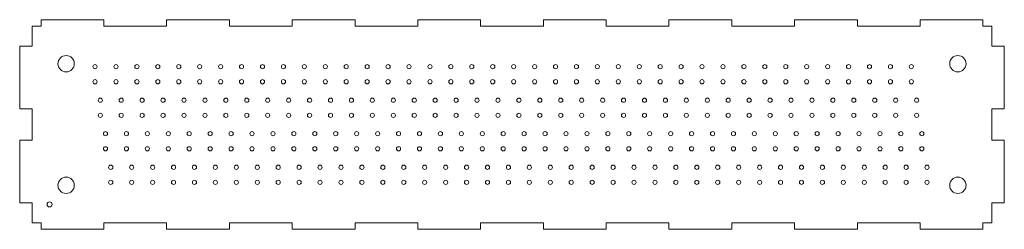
# Model space of a CAD drawing. Header units: millimetres. Extents: x -235 to 235, y -50 to 50.
import ezdxf

# ---------------------------------------------------------------- set-up
doc = ezdxf.new("R2010")
doc.units = ezdxf.units.MM

msp = doc.modelspace()

# ---------------------------------------------------------------- linework, layer by layer
at = {"color": 7, "linetype": 'Continuous', "lineweight": 15}
for p, q in [((-225, 47), (-225, 50)), ((-195, 50), (-225, 50)), ((-195, 47), (-195, 50)), ((-165, 47), (-165, 50)), ((-135, 50), (-165, 50)), ((-135, 47), (-135, 50)), ((-105, 47), (-105, 50)), ((-75, 50), (-105, 50)), ((-75, 47), (-75, 50)), ((-45, 47), (-45, 50)), ((-15, 50), (-45, 50)), ((-15, 47), (-15, 50)), ((15, 47), (15, 50)), ((45, 50), (15, 50)), ((45, 47), (45, 50)), ((75, 47), (75, 50)), ((105, 50), (75, 50)), ((105, 47), (105, 50)), ((135, 47), (135, 50)), ((165, 50), (135, 50)), ((165, 47), (165, 50)), ((195, 47), (195, 50)), ((225, 50), (195, 50)), ((225, 47), (225, 50)), ((-229.2, 47), (-229.2, 37.3)), ((-229.2, 47), (-225, 47)), ((-195, 47), (-165, 47)), ((-135, 47), (-105, 47)), ((-75, 47), (-45, 47)), ((-15, 47), (15, 47)), ((45, 47), (75, 47)), ((105, 47), (135, 47)), ((165, 47), (195, 47)), ((225, 47), (229.2, 47)), ((229.2, 37.3), (229.2, 47)), ((-235.2, 37.3), (-229.2, 37.3)), ((-235.2, 7.5), (-235.2, 37.3)), ((235.2, 37.3), (229.2, 37.3)), ((235.2, 37.3), (235.2, 7.5)), ((-235.2, 7.5), (-229.2, 7.5)), ((-229.2, 7.5), (-229.2, -7.5)), ((235.2, 7.5), (229.2, 7.5)), ((229.2, -7.5), (229.2, 7.5)), ((-235.2, -37.3), (-235.2, -7.5)), ((-235.2, -7.5), (-229.2, -7.5)), ((235.2, -7.5), (229.2, -7.5)), ((235.2, -7.5), (235.2, -37.3)), ((-235.2, -37.3), (-229.2, -37.3)), ((-229.2, -37.3), (-229.2, -47)), ((235.2, -37.3), (229.2, -37.3)), ((229.2, -47), (229.2, -37.3)), ((-225, -47), (-229.2, -47)), ((-225, -47), (-225, -50)), ((-165, -47), (-195, -47)), ((-195, -47), (-195, -50)), ((-165, -47), (-165, -50)), ((-105, -47), (-135, -47)), ((-135, -47), (-135, -50)), ((-105, -47), (-105, -50)), ((-45, -47), (-75, -47)), ((-75, -47), (-75, -50)), ((-45, -47), (-45, -50)), ((15, -47), (-15, -47)), ((-15, -47), (-15, -50)), ((15, -47), (15, -50)), ((75, -47), (45, -47)), ((45, -47), (45, -50)), ((75, -47), (75, -50)), ((135, -47), (105, -47)), ((105, -47), (105, -50)), ((135, -47), (135, -50)), ((195, -47), (165, -47)), ((165, -47), (165, -50)), ((195, -47), (195, -50)), ((229.2, -47), (225, -47)), ((225, -47), (225, -50)), ((-225, -50), (-195, -50)), ((-165, -50), (-135, -50)), ((-105, -50), (-75, -50)), ((-45, -50), (-15, -50)), ((15, -50), (45, -50)), ((75, -50), (105, -50)), ((135, -50), (165, -50)), ((195, -50), (225, -50))]:
    msp.add_line(p, q, dxfattribs=at)
for centre, radius in [((-213, 29), 3.9), ((-199.2, 27.6), 1), ((-189.2, 27.6), 1), ((-179.2, 27.6), 1), ((-169.2, 27.6), 1), ((-159.2, 27.6), 1), ((-149.2, 27.6), 1), ((-139.2, 27.6), 1), ((-129.2, 27.6), 1), ((-119.2, 27.6), 1), ((-109.2, 27.6), 1), ((-99.2, 27.6), 1), ((-89.2, 27.6), 1), ((-79.2, 27.6), 1), ((-69.2, 27.6), 1), ((-59.2, 27.6), 1), ((-49.2, 27.6), 1), ((-39.2, 27.6), 1), ((-29.2, 27.6), 1), ((-19.2, 27.6), 1), ((-9.2, 27.6), 1), ((0.8, 27.6), 1), ((10.8, 27.6), 1), ((20.8, 27.6), 1), ((30.8, 27.6), 1), ((40.8, 27.6), 1), ((50.8, 27.6), 1), ((60.8, 27.6), 1), ((70.8, 27.6), 1), ((80.8, 27.6), 1), ((90.8, 27.6), 1), ((100.8, 27.6), 1), ((110.8, 27.6), 1), ((120.8, 27.6), 1), ((130.8, 27.6), 1), ((140.8, 27.6), 1), ((150.8, 27.6), 1), ((160.8, 27.6), 1), ((170.8, 27.6), 1), ((180.8, 27.6), 1), ((190.8, 27.6), 1), ((213, 29), 3.9), ((-199.2, 20.4), 1), ((-189.2, 20.4), 1), ((-179.2, 20.4), 1), ((-169.2, 20.4), 1), ((-159.2, 20.4), 1), ((-149.2, 20.4), 1), ((-139.2, 20.4), 1), ((-129.2, 20.4), 1), ((-119.2, 20.4), 1), ((-109.2, 20.4), 1), ((-99.2, 20.4), 1), ((-89.2, 20.4), 1), ((-79.2, 20.4), 1), ((-69.2, 20.4), 1), ((-59.2, 20.4), 1), ((-49.2, 20.4), 1), ((-39.2, 20.4), 1), ((-29.2, 20.4), 1), ((-19.2, 20.4), 1), ((-9.2, 20.4), 1), ((0.8, 20.4), 1), ((10.8, 20.4), 1), ((20.8, 20.4), 1), ((30.8, 20.4), 1), ((40.8, 20.4), 1), ((50.8, 20.4), 1), ((60.8, 20.4), 1), ((70.8, 20.4), 1), ((80.8, 20.4), 1), ((90.8, 20.4), 1), ((100.8, 20.4), 1), ((110.8, 20.4), 1), ((120.8, 20.4), 1), ((130.8, 20.4), 1), ((140.8, 20.4), 1), ((150.8, 20.4), 1), ((160.8, 20.4), 1), ((170.8, 20.4), 1), ((180.8, 20.4), 1), ((190.8, 20.4), 1), ((-196.7, 11.6), 1), ((-186.7, 11.6), 1), ((-176.7, 11.6), 1), ((-166.7, 11.6), 1), ((-156.7, 11.6), 1), ((-146.7, 11.6), 1), ((-136.7, 11.6), 1), ((-126.7, 11.6), 1), ((-116.7, 11.6), 1), ((-106.7, 11.6), 1), ((-96.7, 11.6), 1), ((-86.7, 11.6), 1), ((-76.7, 11.6), 1), ((-66.7, 11.6), 1), ((-56.7, 11.6), 1), ((-46.7, 11.6), 1), ((-36.7, 11.6), 1), ((-26.7, 11.6), 1), ((-16.7, 11.6), 1), ((-6.7, 11.6), 1), ((3.3, 11.6), 1), ((13.3, 11.6), 1), ((23.3, 11.6), 1), ((33.3, 11.6), 1), ((43.3, 11.6), 1), ((53.3, 11.6), 1), ((63.3, 11.6), 1), ((73.3, 11.6), 1), ((83.3, 11.6), 1), ((93.3, 11.6), 1), ((103.3, 11.6), 1), ((113.3, 11.6), 1), ((123.3, 11.6), 1), ((133.3, 11.6), 1), ((143.3, 11.6), 1), ((153.3, 11.6), 1), ((163.3, 11.6), 1), ((173.3, 11.6), 1), ((183.3, 11.6), 1), ((193.3, 11.6), 1), ((-196.7, 4.4), 1), ((-186.7, 4.4), 1), ((-176.7, 4.4), 1), ((-166.7, 4.4), 1), ((-156.7, 4.4), 1), ((-146.7, 4.4), 1), ((-136.7, 4.4), 1), ((-126.7, 4.4), 1), ((-116.7, 4.4), 1), ((-106.7, 4.4), 1), ((-96.7, 4.4), 1), ((-86.7, 4.4), 1), ((-76.7, 4.4), 1), ((-66.7, 4.4), 1), ((-56.7, 4.4), 1), ((-46.7, 4.4), 1), ((-36.7, 4.4), 1), ((-26.7, 4.4), 1), ((-16.7, 4.4), 1), ((-6.7, 4.4), 1), ((3.3, 4.4), 1), ((13.3, 4.4), 1), ((23.3, 4.4), 1), ((33.3, 4.4), 1), ((43.3, 4.4), 1), ((53.3, 4.4), 1), ((63.3, 4.4), 1), ((73.3, 4.4), 1), ((83.3, 4.4), 1), ((93.3, 4.4), 1), ((103.3, 4.4), 1), ((113.3, 4.4), 1), ((123.3, 4.4), 1), ((133.3, 4.4), 1), ((143.3, 4.4), 1), ((153.3, 4.4), 1), ((163.3, 4.4), 1), ((173.3, 4.4), 1), ((183.3, 4.4), 1), ((193.3, 4.4), 1), ((-194.2, -4.4), 1), ((-184.2, -4.4), 1), ((-174.2, -4.4), 1), ((-164.2, -4.4), 1), ((-154.2, -4.4), 1), ((-144.2, -4.4), 1), ((-134.2, -4.4), 1), ((-124.2, -4.4), 1), ((-114.2, -4.4), 1), ((-104.2, -4.4), 1), ((-94.2, -4.4), 1), ((-84.2, -4.4), 1), ((-74.2, -4.4), 1), ((-64.2, -4.4), 1), ((-54.2, -4.4), 1), ((-44.2, -4.4), 1), ((-34.2, -4.4), 1), ((-24.2, -4.4), 1), ((-14.2, -4.4), 1), ((-4.2, -4.4), 1), ((5.8, -4.4), 1), ((15.8, -4.4), 1), ((25.8, -4.4), 1), ((35.8, -4.4), 1), ((45.8, -4.4), 1), ((55.8, -4.4), 1), ((65.8, -4.4), 1), ((75.8, -4.4), 1), ((85.8, -4.4), 1), ((95.8, -4.4), 1), ((105.8, -4.4), 1), ((115.8, -4.4), 1), ((125.8, -4.4), 1), ((135.8, -4.4), 1), ((145.8, -4.4), 1), ((155.8, -4.4), 1), ((165.8, -4.4), 1), ((175.8, -4.4), 1), ((185.8, -4.4), 1), ((195.8, -4.4), 1), ((-194.2, -11.6), 1), ((-184.2, -11.6), 1), ((-174.2, -11.6), 1), ((-164.2, -11.6), 1), ((-154.2, -11.6), 1), ((-144.2, -11.6), 1), ((-134.2, -11.6), 1), ((-124.2, -11.6), 1), ((-114.2, -11.6), 1), ((-104.2, -11.6), 1), ((-94.2, -11.6), 1), ((-84.2, -11.6), 1), ((-74.2, -11.6), 1), ((-64.2, -11.6), 1), ((-54.2, -11.6), 1), ((-44.2, -11.6), 1), ((-34.2, -11.6), 1), ((-24.2, -11.6), 1), ((-14.2, -11.6), 1), ((-4.2, -11.6), 1), ((5.8, -11.6), 1), ((15.8, -11.6), 1), ((25.8, -11.6), 1), ((35.8, -11.6), 1), ((45.8, -11.6), 1), ((55.8, -11.6), 1), ((65.8, -11.6), 1), ((75.8, -11.6), 1), ((85.8, -11.6), 1), ((95.8, -11.6), 1), ((105.8, -11.6), 1), ((115.8, -11.6), 1), ((125.8, -11.6), 1), ((135.8, -11.6), 1), ((145.8, -11.6), 1), ((155.8, -11.6), 1), ((165.8, -11.6), 1), ((175.8, -11.6), 1), ((185.8, -11.6), 1), ((195.8, -11.6), 1), ((-191.7, -20.4), 1), ((-181.7, -20.4), 1), ((-171.7, -20.4), 1), ((-161.7, -20.4), 1), ((-151.7, -20.4), 1), ((-141.7, -20.4), 1), ((-131.7, -20.4), 1), ((-121.7, -20.4), 1), ((-111.7, -20.4), 1), ((-101.7, -20.4), 1), ((-91.7, -20.4), 1), ((-81.7, -20.4), 1), ((-71.7, -20.4), 1), ((-61.7, -20.4), 1), ((-51.7, -20.4), 1), ((-41.7, -20.4), 1), ((-31.7, -20.4), 1), ((-21.7, -20.4), 1), ((-11.7, -20.4), 1), ((-1.7, -20.4), 1), ((8.3, -20.4), 1), ((18.3, -20.4), 1), ((28.3, -20.4), 1), ((38.3, -20.4), 1), ((48.3, -20.4), 1), ((58.3, -20.4), 1), ((68.3, -20.4), 1), ((78.3, -20.4), 1), ((88.3, -20.4), 1), ((98.3, -20.4), 1), ((108.3, -20.4), 1), ((118.3, -20.4), 1), ((128.3, -20.4), 1), ((138.3, -20.4), 1), ((148.3, -20.4), 1), ((158.3, -20.4), 1), ((168.3, -20.4), 1), ((178.3, -20.4), 1), ((188.3, -20.4), 1), ((198.3, -20.4), 1), ((-213, -29), 3.9), ((-191.7, -27.6), 1), ((-181.7, -27.6), 1), ((-171.7, -27.6), 1), ((-161.7, -27.6), 1), ((-151.7, -27.6), 1), ((-141.7, -27.6), 1), ((-131.7, -27.6), 1), ((-121.7, -27.6), 1), ((-111.7, -27.6), 1), ((-101.7, -27.6), 1), ((-91.7, -27.6), 1), ((-81.7, -27.6), 1), ((-71.7, -27.6), 1), ((-61.7, -27.6), 1), ((-51.7, -27.6), 1), ((-41.7, -27.6), 1), ((-31.7, -27.6), 1), ((-21.7, -27.6), 1), ((-11.7, -27.6), 1), ((-1.7, -27.6), 1), ((8.3, -27.6), 1), ((18.3, -27.6), 1), ((28.3, -27.6), 1), ((38.3, -27.6), 1), ((48.3, -27.6), 1), ((58.3, -27.6), 1), ((68.3, -27.6), 1), ((78.3, -27.6), 1), ((88.3, -27.6), 1), ((98.3, -27.6), 1), ((108.3, -27.6), 1), ((118.3, -27.6), 1), ((128.3, -27.6), 1), ((138.3, -27.6), 1), ((148.3, -27.6), 1), ((158.3, -27.6), 1), ((168.3, -27.6), 1), ((178.3, -27.6), 1), ((188.3, -27.6), 1), ((198.3, -27.6), 1), ((213, -29), 3.9), ((-220.91, -38.14), 1.19)]:
    msp.add_circle(centre, radius, dxfattribs=at)

doc.saveas('drawing.dxf')
